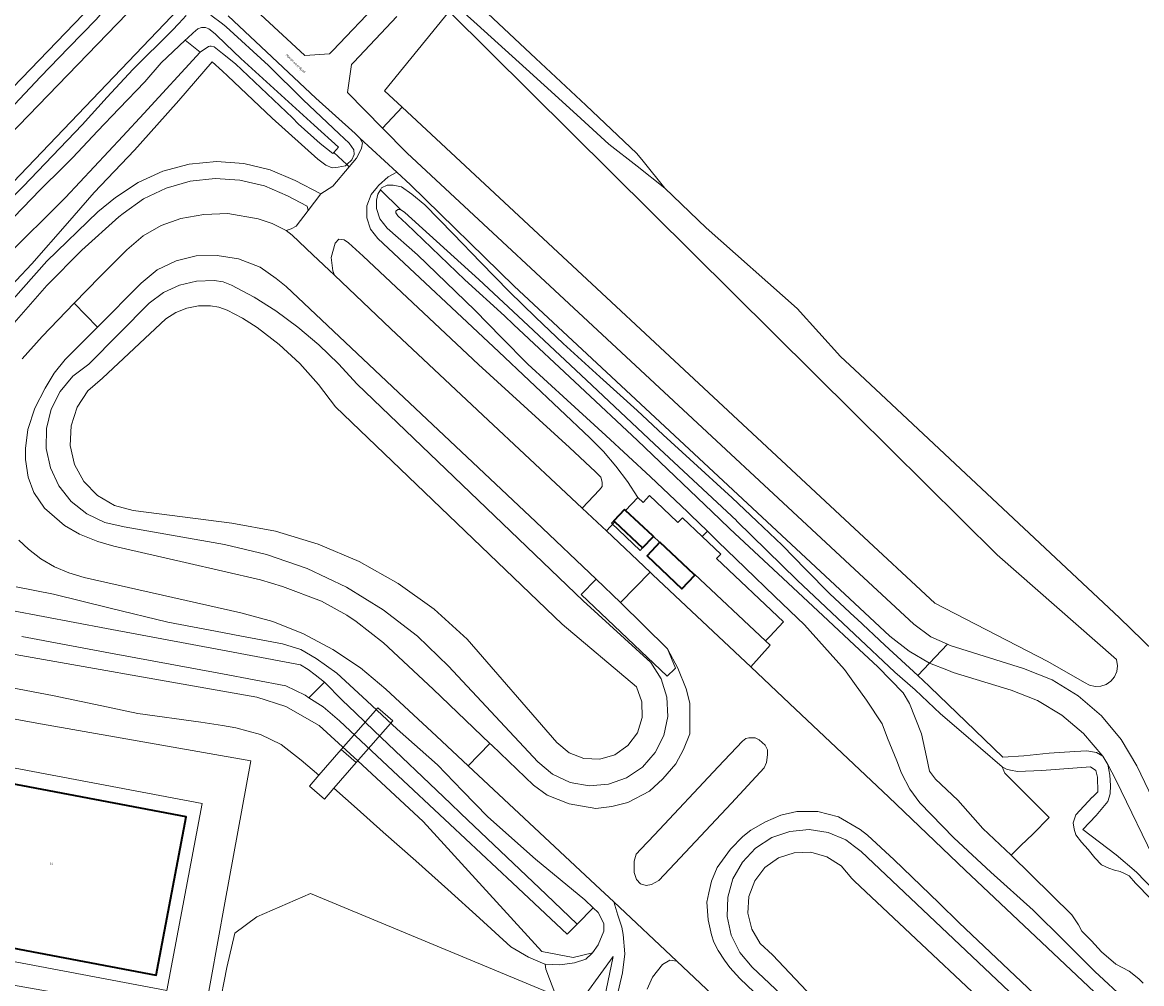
# Model space of a CAD drawing. Header units: metres. Extents: x 73718 to 76933, y 443658 to 446696.
# Tile 148 of 153: x 76317 to 76487, y 445687 to 445833. Entities that reach past the tile are written whole.
import ezdxf
from ezdxf.enums import TextEntityAlignment as Align

# ---------------------------------------------------------------- set-up
doc = ezdxf.new("R2010")
doc.units = ezdxf.units.M
for name, color, linetype, lineweight in [('B-WE-GR-BEPLANTING_CULTUUR_BOSPLANTSOEN-GV', 90, 'Continuous', 18), ('B-WE-KW-KUNSTWERK_DEK-GV', 170, 'Continuous', 18), ('B-WE-OG-BEBOUWING-GV', 7, 'Continuous', 35), ('B-WE-OG-BEBOUWING-T18', 10, 'Continuous', 18), ('B-WE-OG-BEBOUWING_LUIFEL-GV', 7, 'Continuous', 18), ('B-WE-OG-TERREIN_ERF-GV', 7, 'Continuous', 18), ('B-WE-OG-TERREIN_OEVER-GV', 7, 'Continuous', 18), ('B-WE-OG-TOPOGRAFIE-T18', 10, 'Continuous', 18), ('B-WE-OG-WATER_SLOOT-GV', 120, 'Continuous', 18), ('B-WE-OG-WEG-GV', 7, 'Continuous', 18), ('B-WE-VH-GESLOTENVERHARDING_ASFALT-GV', 10, 'Continuous', 18), ('B-WE-VH-GESLOTENVERHARDING_BETON-GV', 10, 'Continuous', 18), ('B-WE-VH-OPENVERHARDING-GV', 30, 'Continuous', 18), ('B-WE-VH-OPENVERHARDING_BETONELEMENT-GV', 30, 'Continuous', 18), ('B-WE-VH-OPENVERHARDING_TEGEL-GV', 30, 'Continuous', 18)]:
    doc.layers.add(name, color=color, linetype=linetype, lineweight=lineweight)
doc.styles.add('NLCS-ISO-M200-T18', font='NLCS-ISO.ttf', dxfattribs={"height": 0.36})

msp = doc.modelspace()

# ---------------------------------------------------------------- linework, layer by layer
at = {"layer": 'B-WE-GR-BEPLANTING_CULTUUR_BOSPLANTSOEN-GV', "flags": 128}
msp.add_lwpolyline([(76472.577, 445736.19), (76478.156, 445732.978), (76478.905, 445732.572), (76479.768, 445732.377), (76480.651, 445732.429), (76481.456, 445732.708), (76482.157, 445733.192), (76482.722, 445733.874), (76483.075, 445734.685), (76483.19, 445735.529), (76483.04, 445736.491), (76464.876, 445752.376), (76443.224, 445773.851), (76381.636, 445834.932), (76380.921, 445834.053), (76371.832, 445822.886), (76374.491, 445820.41), (76443.224, 445756.397), (76455.413, 445745.045)], close=True, dxfattribs=at)
msp.add_lwpolyline([(76397.854, 445685.418), (76360.584, 445700.937), (76352.447, 445697.39), (76349.108, 445694.886), (76347.857, 445689.67), (76346.605, 445683.201)], dxfattribs=at)
at = {"layer": 'B-WE-KW-KUNSTWERK_DEK-GV', "flags": 128}
msp.add_lwpolyline([(76370.827, 445729.164), (76365.267, 445722.834), (76367.542, 445720.836), (76373.101, 445727.166)], close=True, dxfattribs=at)
at = {"layer": 'B-WE-OG-BEBOUWING-GV', "flags": 128}
for points in [[(76408.3, 445759.293), (76406.662, 445757.563), (76406.824, 445757.41), (76411.028, 445753.431), (76412.695, 445755.192), (76412.584, 445755.295), (76408.461, 445759.14)], [(76413.647, 445754.296), (76411.71, 445752.25), (76416.996, 445747.246), (76418.95, 445749.31), (76418.867, 445749.388)], [(76301.348, 445695.304), (76337.141, 445688.546), (76341.683, 445712.602), (76305.89, 445719.36)]]:
    msp.add_lwpolyline(points, close=True, dxfattribs=at)
at = {"layer": 'B-WE-OG-BEBOUWING_LUIFEL-GV', "flags": 128}
for points in [[(76406.3, 445757.18), (76410.665, 445753.048), (76411.028, 445753.431), (76406.662, 445757.563)], [(76344.131, 445714.625), (76300.94, 445722.78), (76295.569, 445694.335), (76338.76, 445686.18)], [(76337.141, 445688.546), (76301.348, 445695.304), (76305.89, 445719.36), (76341.683, 445712.602)]]:
    msp.add_lwpolyline(points, close=True, dxfattribs=at)
at = {"layer": 'B-WE-OG-TERREIN_ERF-GV', "flags": 128}
for points in [[(76293.837, 445715.894), (76293.51, 445713.59), (76292.013, 445705.937), (76289.886, 445695.065), (76290.027, 445694.675), (76290.935, 445694.491), (76293.782, 445693.913), (76293.178, 445690.936), (76294.346, 445690.741), (76316.347, 445686.862), (76344.41, 445681.882), (76347.573, 445699.527), (76351.504, 445721.08), (76318.997, 445726.83), (76297.461, 445730.782), (76295.985, 445730.888), (76295.777, 445730.441), (76294.002, 445723.988), (76294.203, 445723.95), (76294.765, 445723.843), (76293.569, 445715.933)], [(76305.89, 445719.36), (76341.683, 445712.602), (76337.141, 445688.546), (76301.348, 445695.304)]]:
    msp.add_lwpolyline(points, close=True, dxfattribs=at)
at = {"layer": 'B-WE-OG-TERREIN_OEVER-GV', "flags": 128}
for points in [[(76378.517, 445839.647), (76385.929, 445832.934), (76393.341, 445826.221), (76396.086, 445823.735), (76401.028, 445819.238), (76405.921, 445814.785), (76410.196, 445811.434), (76414.428, 445808.116), (76411.13, 445812.19), (76410.178, 445813.367), (76402.39, 445820.686), (76394.823, 445827.798), (76387.537, 445834.645)], [(76314.192, 445802.306), (76319.531, 445807.857), (76323.051, 445811.348), (76324.488, 445812.773), (76328.217, 445816.756), (76331.506, 445820.18), (76335.42, 445824.256), (76337.921, 445827.137), (76341.53, 445830.558), (76341.924, 445830.885), (76342.77, 445831.708), (76343.471, 445832.307), (76344.04, 445832.507), (76344.629, 445832.49), (76345.166, 445832.307), (76346.099, 445831.544), (76346.734, 445830.951), (76347.227, 445830.458), (76347.709, 445829.976), (76349.997, 445827.815), (76361.141, 445817.645), (76364.832, 445814.314), (76364.139, 445813.528), (76366.114, 445811.682), (76366.865, 445812.396), (76367.238, 445813.189), (76367.191, 445813.934), (76366.446, 445814.913), (76364.954, 445816.359), (76359.5, 445821.533), (76354.232, 445826.754), (76347.799, 445832.628), (76347.227, 445833.063), (76345.468, 445834.399)], [(76341.692, 445834.306), (76340.573, 445833.094), (76339.594, 445832.022), (76333.59, 445826.104), (76329.717, 445821.898), (76325.883, 445817.734), (76321.385, 445813.028), (76316.932, 445808.369), (76310.219, 445801.656)], [(76313.482, 445791.55), (76318.269, 445796.585), (76323.669, 445802.767), (76327.725, 445807.417), (76333.87, 445813.865), (76337.247, 445817.652), (76340.591, 445821.402), (76345.654, 445827.267), (76347.227, 445825.852), (76347.985, 445825.169), (76354.791, 445818.736), (76361.691, 445812.489), (76362.903, 445811.604), (76363.882, 445811.184), (76364.814, 445811.277), (76365.886, 445811.464), (76366.114, 445811.682), (76364.139, 445813.528), (76363.972, 445813.339), (76362.047, 445814.858), (76358.727, 445817.868), (76357.862, 445818.799), (76349.192, 445826.968), (76347.227, 445828.535), (76345.952, 445829.551), (76345.508, 445829.683), (76345.289, 445829.678), (76345.102, 445829.594), (76343.856, 445828.759), (76335.29, 445819.454), (76332.106, 445815.995), (76323.377, 445806.672), (76314.097, 445797.477)], [(76487.088, 445687.334), (76486.413, 445687.97), (76484.96, 445689.132), (76482.929, 445690.191), (76480.726, 445692.055), (76479.2, 445693.75), (76477.731, 445695.219), (76477.229, 445696.165), (76476.212, 445697.676), (76467.032, 445706.782), (76462.738, 445710.821), (76458.914, 445715.105), (76455.535, 445718.283), (76454.639, 445719.498), (76454.139, 445721.716), (76453.389, 445725.185), (76451.581, 445729.817), (76450.621, 445731.399), (76446.779, 445735.354), (76443.224, 445738.67), (76439.208, 445742.416), (76433.079, 445748.146), (76424.295, 445756.356), (76422.768, 445757.784), (76410.282, 445769.761), (76401.503, 445777.976), (76391.448, 445787.385), (76390.055, 445788.688), (76384.01, 445794.168), (76382.78, 445795.359), (76375.197, 445802.699), (76373.87, 445803.883), (76373.563, 445804.359), (76373.572, 445804.597), (76373.869, 445804.869), (76374.262, 445804.869), (76371.213, 445807.859), (76370.81, 445807.187), (76370.623, 445806.254), (76370.623, 445805.011), (76371.12, 445803.457), (76372.239, 445802.028), (76376.839, 445797.987), (76381.212, 445793.739), (76385.541, 445789.534), (76389.601, 445785.411), (76393.621, 445781.33), (76399.556, 445775.895), (76405.431, 445770.514), (76412.242, 445764.231), (76417.864, 445758.896), (76418.333, 445758.451), (76420.884, 445755.977), (76422.487, 445754.422), (76426.6, 445750.433), (76431.129, 445746.06), (76435.613, 445741.731), (76441.704, 445734.956), (76443.224, 445732.845), (76445.06, 445730.294), (76447.422, 445726.689), (76448.23, 445724.514), (76449.66, 445721.095), (76450.344, 445719.23), (76451.649, 445716.806), (76453.141, 445714.693), (76458.3, 445709.41), (76463.956, 445704.189), (76470.368, 445698.39), (76475.074, 445693.726), (76479.733, 445689.108), (76484.522, 445684.61)], [(76491.493, 445698.559), (76486.051, 445704.166), (76482.984, 445706.818), (76477.927, 445710.669), (76479.945, 445712.793), (76481.728, 445714.89), (76482.077, 445716.079), (76482.128, 445717.335), (76482.004, 445718.889), (76481.693, 445720.554), (76480.958, 445721.813), (76479.98, 445722.372), (76478.523, 445722.618), (76476.671, 445722.517), (76472.79, 445722.254), (76468.962, 445721.861), (76465.737, 445721.625), (76460.118, 445727.067), (76454.722, 445732.292), (76454.555, 445732.454), (76452.823, 445734.058), (76447.832, 445738.68), (76443.641, 445742.59), (76443.224, 445742.979), (76439.492, 445746.46), (76435.838, 445750.177), (76432.22, 445753.857), (76428.409, 445757.48), (76424.637, 445761.067), (76418.209, 445766.904), (76414.18, 445770.621), (76410.191, 445774.301), (76404.55, 445779.426), (76398.966, 445784.5), (76394.843, 445788.466), (76390.762, 445792.393), (76386.483, 445796.797), (76382.246, 445801.157), (76377.958, 445805.571), (76375.969, 445807.187), (76374.415, 445808.305), (76373.172, 445808.554), (76372.239, 445808.554), (76371.369, 445808.119), (76371.213, 445807.859), (76374.262, 445804.869), (76374.904, 445804.403), (76386.167, 445794.235), (76393.666, 445787.209), (76403.345, 445778.14), (76412.867, 445769.22), (76425.279, 445757.59), (76425.298, 445757.571), (76434.537, 445748.558), (76443.224, 445740.349), (76449.367, 445734.544), (76452.438, 445731.884), (76456.262, 445728.221), (76459.052, 445725.825), (76465.647, 445720.162), (76466.308, 445719.826), (76466.911, 445719.66), (76467.969, 445719.464), (76471.695, 445719.632), (76479.095, 445720.199), (76479.864, 445719.634), (76480.112, 445718.609), (76480.193, 445716.371), (76479.366, 445715.593), (76479.321, 445715.55), (76476.847, 445712.871), (76476.44, 445711.679), (76476.585, 445710.72), (76476.853, 445709.843), (76477.704, 445708.715), (76478.715, 445707.627), (76479.751, 445706.357), (76480.762, 445705.295), (76481.876, 445704.776), (76482.732, 445704.491), (76483.587, 445704.258), (76484.338, 445703.947), (76484.961, 445703.611), (76485.892, 445702.503), (76490.606, 445697.69)], [(76315.197, 445743.931), (76329.6, 445741.212), (76347.227, 445737.885), (76357.449, 445735.955), (76359.065, 445735.65), (76360.224, 445734.973), (76361.288, 445734.134), (76362.709, 445733.054), (76365.394, 445730.304), (76367.424, 445728.367), (76370.256, 445725.664), (76381.835, 445714.616), (76383.413, 445713.111), (76396.379, 445700.781), (76401.106, 445696.259), (76403.529, 445698.772), (76402.279, 445699.978), (76394.792, 445706.169), (76387.521, 445712.577), (76383.686, 445716.556), (76379.89, 445720.496), (76373.77, 445725.895), (76369.156, 445730.183), (76364.589, 445734.428), (76361.433, 445736.617), (76359.129, 445737.985), (76356.322, 445738.849), (76349.05, 445740.217), (76347.227, 445740.566), (76338.9, 445742.161), (76330.181, 445744.295), (76321.55, 445746.408), (76315.878, 445747.54)], [(76310.531, 445738.17), (76352.43, 445730.762), (76356.84, 445729.351), (76361.932, 445726.477), (76367.761, 445721.085), (76377.695, 445711.894), (76395.733, 445692.134), (76400.488, 445691.199), (76403.431, 445691.915), (76404.295, 445693.139), (76405.159, 445695.227), (76405.159, 445696.379), (76404.295, 445698.034), (76403.529, 445698.772), (76401.106, 445696.259), (76399.601, 445694.742), (76391.291, 445702.535), (76381.78, 445711.454), (76373.111, 445719.583), (76365.013, 445727.177), (76362.5, 445729.27), (76360.357, 445730.667), (76359.76, 445731.056), (76356.83, 445732.508), (76347.227, 445734.292), (76329.4, 445737.604), (76316.726, 445739.959)]]:
    msp.add_lwpolyline(points, dxfattribs=at)
at = {"layer": 'B-WE-OG-WATER_SLOOT-GV', "flags": 128}
for points in [[(76291.325, 445798.487), (76330.082, 445838.664), (76331.074, 445841.09), (76329.755, 445843.808), (76327.794, 445850.278), (76308.613, 445868.211)], [(76387.537, 445834.645), (76394.823, 445827.798), (76402.39, 445820.686), (76410.178, 445813.367), (76411.13, 445812.19), (76414.428, 445808.116), (76420.699, 445802.071), (76434.494, 445789.828), (76441.113, 445782.515), (76443.224, 445780.538), (76464.146, 445760.94), (76483.468, 445742.805), (76488.722, 445737.72)], [(76316.726, 445739.959), (76329.4, 445737.604), (76347.227, 445734.292), (76356.83, 445732.508), (76359.76, 445731.056), (76360.357, 445730.667), (76361.484, 445731.813), (76362.709, 445733.054), (76361.288, 445734.134), (76360.224, 445734.973), (76359.065, 445735.65), (76357.449, 445735.955), (76347.227, 445737.885), (76329.6, 445741.212), (76315.197, 445743.931)]]:
    msp.add_lwpolyline(points, dxfattribs=at)
for points in [[(76341.53, 445830.558), (76343.856, 445828.759), (76345.102, 445829.594), (76345.289, 445829.678), (76345.508, 445829.683), (76345.952, 445829.551), (76347.227, 445828.535), (76349.192, 445826.968), (76357.862, 445818.799), (76358.727, 445817.868), (76362.047, 445814.858), (76363.972, 445813.339), (76364.139, 445813.528), (76364.832, 445814.314), (76361.141, 445817.645), (76349.997, 445827.815), (76347.709, 445829.976), (76347.227, 445830.458), (76346.734, 445830.951), (76346.099, 445831.544), (76345.166, 445832.307), (76344.629, 445832.49), (76344.04, 445832.507), (76343.471, 445832.307), (76342.77, 445831.708), (76341.924, 445830.885)], [(76343.856, 445828.759), (76341.53, 445830.558), (76337.921, 445827.137), (76335.42, 445824.256), (76331.506, 445820.18), (76328.217, 445816.756), (76324.488, 445812.773), (76323.051, 445811.348), (76319.531, 445807.857), (76314.192, 445802.306), (76310.208, 445798.111), (76308.386, 445795.908), (76305.971, 445793.493), (76301.504, 445788.94), (76299.319, 445786.713), (76297.215, 445784.342), (76299.55, 445782.27), (76301.392, 445784.205), (76305.919, 445788.96), (76314.097, 445797.477), (76323.377, 445806.672), (76332.106, 445815.995), (76335.29, 445819.454)], [(76472.799, 445712.474), (76466.056, 445719.207), (76465.647, 445720.162), (76459.052, 445725.825), (76456.262, 445728.221), (76452.438, 445731.884), (76449.367, 445734.544), (76443.224, 445740.349), (76434.537, 445748.558), (76425.298, 445757.571), (76425.279, 445757.59), (76412.867, 445769.22), (76403.345, 445778.14), (76393.666, 445787.209), (76386.167, 445794.235), (76374.904, 445804.403), (76374.262, 445804.869), (76373.869, 445804.869), (76373.572, 445804.597), (76373.563, 445804.359), (76373.87, 445803.883), (76375.197, 445802.699), (76382.78, 445795.359), (76384.01, 445794.168), (76390.055, 445788.688), (76391.448, 445787.385), (76401.503, 445777.976), (76410.282, 445769.761), (76422.768, 445757.784), (76424.295, 445756.356), (76433.079, 445748.146), (76439.208, 445742.416), (76443.224, 445738.67), (76446.779, 445735.354), (76450.621, 445731.399), (76451.581, 445729.817), (76453.389, 445725.185), (76454.139, 445721.716), (76454.639, 445719.498), (76455.535, 445718.283), (76458.914, 445715.105), (76462.738, 445710.821), (76467.032, 445706.782), (76468.513, 445708.223), (76470.287, 445709.949)], [(76362.709, 445733.054), (76361.484, 445731.813), (76360.357, 445730.667), (76362.5, 445729.27), (76365.013, 445727.177), (76373.111, 445719.583), (76381.78, 445711.454), (76391.291, 445702.535), (76399.601, 445694.742), (76401.106, 445696.259), (76396.379, 445700.781), (76383.413, 445713.111), (76381.835, 445714.616), (76370.256, 445725.664), (76367.424, 445728.367), (76365.394, 445730.304)]]:
    msp.add_lwpolyline(points, close=True, dxfattribs=at)
at = {"layer": 'B-WE-OG-WEG-GV', "flags": 128}
for points in [[(76315.635, 445820.796), (76319.588, 445824.996), (76323.82, 445829.391), (76328.01, 445833.742), (76331.273, 445837.552), (76332.205, 445839.292), (76332.392, 445841.157), (76332.356, 445841.465), (76332.143, 445843.27), (76330.962, 445847.497), (76330.156, 445848.87), (76329.284, 445850.356), (76329.065, 445850.611), (76327.794, 445850.278), (76329.755, 445843.808), (76331.074, 445841.09), (76330.082, 445838.664), (76291.325, 445798.487)], [(76302.72, 445803.649), (76335.726, 445837.789), (76335.852, 445843.192), (76334.793, 445846.528), (76334.113, 445847.904), (76333.198, 445849.136), (76329.065, 445850.611), (76329.284, 445850.356), (76330.156, 445848.87), (76330.962, 445847.497), (76332.143, 445843.27), (76332.356, 445841.465), (76332.392, 445841.157), (76332.205, 445839.292), (76331.273, 445837.552), (76328.01, 445833.742), (76323.82, 445829.391), (76319.588, 445824.996), (76315.635, 445820.796)], [(76488.722, 445737.72), (76483.468, 445742.805), (76464.146, 445760.94), (76443.224, 445780.538), (76441.113, 445782.515), (76434.494, 445789.828), (76420.699, 445802.071), (76414.428, 445808.116), (76410.196, 445811.434), (76405.921, 445814.785), (76401.028, 445819.238), (76396.086, 445823.735), (76393.341, 445826.221), (76385.929, 445832.934), (76378.517, 445839.647)], [(76352.993, 445834.49), (76359.751, 445828.232), (76363.479, 445828.505), (76363.987, 445829.015), (76371.13, 445836.478)], [(76345.468, 445834.399), (76347.227, 445833.063), (76347.799, 445832.628), (76354.232, 445826.754), (76359.5, 445821.533), (76364.954, 445816.359), (76366.446, 445814.913), (76367.191, 445813.934), (76367.238, 445813.189), (76366.865, 445812.396), (76366.114, 445811.682), (76366.465, 445811.354), (76367.554, 445812.663), (76368.226, 445813.925), (76368.357, 445814.172), (76368.489, 445814.977), (76368.104, 445815.696), (76367.375, 445816.393), (76361.414, 445821.784), (76348.085, 445834.25)], [(76381.636, 445834.932), (76443.224, 445773.851), (76464.876, 445752.376), (76483.04, 445736.491), (76483.19, 445735.529), (76483.075, 445734.685), (76482.722, 445733.874), (76482.157, 445733.192), (76481.456, 445732.708), (76480.651, 445732.429), (76479.768, 445732.377), (76478.905, 445732.572), (76478.156, 445732.978), (76472.577, 445736.19), (76455.413, 445745.045), (76443.224, 445756.397), (76374.491, 445820.41), (76371.525, 445817.225), (76375.267, 445813.416), (76443.224, 445750.216), (76452.24, 445741.831), (76454.811, 445739.925), (76457.33, 445738.816), (76457.74, 445738.636), (76468.912, 445735.143), (76473.239, 445733.39), (76477.216, 445730.96), (76480.744, 445727.915), (76483.73, 445724.336), (76486.092, 445720.32), (76489.746, 445712.757)], [(76339.487, 445834.191), (76243.224, 445733.472)], [(76310.219, 445801.656), (76316.932, 445808.369), (76321.385, 445813.028), (76325.883, 445817.734), (76329.717, 445821.898), (76333.59, 445826.104), (76339.594, 445832.022), (76340.573, 445833.094), (76341.692, 445834.306)], [(76373.694, 445834.169), (76367.15, 445827.247), (76366.82, 445826.898), (76366.221, 445822.624), (76371.525, 445817.225), (76374.491, 445820.41), (76371.832, 445822.886), (76380.921, 445834.053)], [(76313.384, 445789.012), (76320.557, 445797.023), (76328.285, 445804.498), (76330.964, 445806.651), (76334.401, 445808.97), (76338.173, 445810.69), (76342.178, 445811.761), (76346.305, 445812.156), (76350.441, 445811.863), (76354.471, 445810.89), (76358.285, 445809.264), (76362.142, 445807.226), (76364.005, 445808.397), (76366.465, 445811.354), (76366.114, 445811.682), (76365.886, 445811.464), (76364.814, 445811.277), (76363.882, 445811.184), (76362.903, 445811.604), (76361.691, 445812.489), (76354.791, 445818.736), (76347.985, 445825.169), (76347.227, 445825.852), (76345.654, 445827.267), (76340.591, 445821.402), (76337.247, 445817.652), (76333.87, 445813.865), (76327.725, 445807.417), (76323.669, 445802.767), (76318.269, 445796.585), (76313.482, 445791.55)], [(76316.796, 445782.188), (76319.81, 445785.568), (76324.681, 445790.606), (76328.58, 445794.599), (76332.684, 445798.725), (76335.179, 445800.876), (76337.898, 445802.414), (76340.916, 445803.504), (76344.367, 445804.071), (76348.053, 445804.239), (76352.625, 445803.433), (76354.791, 445802.701), (76356.898, 445801.641), (76357.673, 445801.921), (76358.415, 445802.325), (76360.251, 445804.679), (76360.07, 445805.357), (76357.077, 445806.949), (76353.58, 445808.442), (76349.881, 445809.322), (76346.086, 445809.562), (76342.305, 445809.156), (76338.648, 445808.115), (76335.22, 445806.47), (76332.12, 445804.267), (76331.482, 445803.727), (76325.866, 445798.674), (76320.56, 445793.298), (76315.582, 445787.615)], [(76404.959, 445675.822), (76407.975, 445688.873), (76408.332, 445691.775), (76408.078, 445694.689), (76407.877, 445695.838), (76407.296, 445697.643), (76406.645, 445699.665), (76403.891, 445702.254), (76384.54, 445720.329), (76379.725, 445724.826), (76372.027, 445731.99), (76368.167, 445735.22), (76363.987, 445738.024), (76359.536, 445740.371), (76354.862, 445742.236), (76350.017, 445743.597), (76326.195, 445748.951), (76323.903, 445749.634), (76321.707, 445750.586), (76319.64, 445751.793), (76317.732, 445753.238), (76316.285, 445754.634)], [(76484.522, 445684.61), (76479.733, 445689.108), (76475.074, 445693.726), (76470.368, 445698.39), (76463.956, 445704.189), (76458.3, 445709.41), (76453.141, 445714.693), (76451.649, 445716.806), (76450.344, 445719.23), (76449.66, 445721.095), (76448.23, 445724.514), (76447.422, 445726.689), (76445.06, 445730.294), (76443.224, 445732.845), (76441.704, 445734.956), (76435.613, 445741.731), (76431.129, 445746.06), (76426.6, 445750.433), (76422.487, 445754.422), (76420.884, 445755.977), (76420.108, 445755.158), (76422.93, 445752.487), (76422.285, 445751.806), (76432.441, 445742.193), (76430.339, 445739.973), (76429.72, 445739.319), (76430.398, 445738.682), (76427.452, 445735.372), (76433.357, 445729.805), (76448.458, 445715.579), (76460.031, 445704.47), (76486.821, 445679.233)], [(76315.878, 445747.54), (76321.55, 445746.408), (76330.181, 445744.295), (76338.9, 445742.161), (76347.227, 445740.566), (76349.05, 445740.217), (76356.322, 445738.849), (76359.129, 445737.985), (76361.433, 445736.617), (76364.589, 445734.428), (76369.156, 445730.183), (76373.77, 445725.895), (76379.89, 445720.496), (76383.686, 445716.556), (76387.521, 445712.577), (76394.792, 445706.169), (76402.279, 445699.978), (76403.529, 445698.772), (76404.295, 445698.034), (76405.159, 445696.379), (76405.159, 445695.227), (76404.295, 445693.139), (76403.431, 445691.915), (76403.319, 445691.811), (76402.423, 445690.979), (76400.695, 445690.403), (76398.463, 445690.115), (76396.232, 445690.187), (76396.36, 445689.461), (76397.854, 445685.418)], [(76315.281, 445732.184), (76321.406, 445731.002), (76327.918, 445729.627), (76334.364, 445728.266), (76343.939, 445726.97), (76347.227, 445726.437), (76349.266, 445726.106), (76353.01, 445725.099), (76356.133, 445723.596), (76359.156, 445721.216), (76361.863, 445718.896), (76365.267, 445722.834), (76367.542, 445720.836), (76367.761, 445721.085), (76361.932, 445726.477), (76356.84, 445729.351), (76352.43, 445730.762), (76310.531, 445738.17)], [(76297.461, 445730.782), (76318.997, 445726.83), (76351.504, 445721.08), (76347.573, 445699.527), (76344.41, 445681.882)], [(76346.605, 445683.201), (76347.857, 445689.67), (76349.108, 445694.886), (76352.447, 445697.39), (76360.584, 445700.937), (76397.854, 445685.418), (76396.36, 445689.461), (76396.232, 445690.187), (76396.185, 445690.207), (76393.685, 445691.263), (76391.021, 445692.847), (76386.272, 445697.183), (76381.474, 445701.562), (76376.567, 445705.896), (76374.108, 445708.068), (76371.611, 445710.273), (76367.671, 445713.783), (76364.154, 445716.916), (76362.73, 445715.268), (76360.439, 445717.248), (76361.863, 445718.896), (76359.156, 445721.216), (76356.133, 445723.596), (76353.01, 445725.099), (76349.266, 445726.106), (76347.227, 445726.437), (76343.939, 445726.97), (76334.364, 445728.266), (76327.918, 445729.627), (76321.406, 445731.002), (76315.281, 445732.184)], [(76476.16, 445680.362), (76459.147, 445696.484), (76456.045, 445699.528), (76449.249, 445706.033), (76445.191, 445709.795), (76444.061, 445710.674), (76440.785, 445712.593), (76437.66, 445713.388), (76434.46, 445713.388), (76432.022, 445712.85), (76429.68, 445711.808), (76427.481, 445710.563), (76426.258, 445709.58), (76424.367, 445707.662), (76422.366, 445704.873), (76421.485, 445702.802), (76421.086, 445701.013), (76420.775, 445699.614), (76420.986, 445696.913), (76421.504, 445694.639), (76421.857, 445693.553), (76422.53, 445692.273), (76423.461, 445690.813), (76424.277, 445689.691), (76425.785, 445687.996), (76427.983, 445685.949)], [(76624.038, 445537.185), (76444.248, 445707.331), (76443.224, 445708.089), (76441.9, 445709.068), (76439.204, 445710.191), (76436.318, 445710.636), (76433.409, 445710.375), (76430.647, 445709.426), (76428.194, 445707.842), (76426.192, 445705.716), (76424.757, 445703.172), (76423.974, 445700.359), (76423.888, 445697.44), (76424.504, 445694.585), (76425.786, 445691.962), (76427.66, 445689.722), (76436.445, 445681.485)], [(76436.445, 445681.485), (76427.66, 445689.722), (76425.786, 445691.962), (76424.504, 445694.585), (76423.888, 445697.44), (76423.974, 445700.359), (76424.757, 445703.172), (76426.192, 445705.716), (76428.194, 445707.842), (76430.647, 445709.426), (76433.409, 445710.375), (76436.318, 445710.636), (76439.204, 445710.191), (76441.9, 445709.068), (76443.224, 445708.089), (76444.248, 445707.331), (76624.038, 445537.185)], [(76527.244, 445623.815), (76443.224, 445702.83), (76442.812, 445703.217), (76441.173, 445705.147), (76439.042, 445706.514), (76436.603, 445707.197), (76434.072, 445707.137), (76431.669, 445706.338), (76429.605, 445704.871), (76428.061, 445702.864), (76427.172, 445700.493), (76427.015, 445697.966), (76427.605, 445695.504), (76428.89, 445693.322), (76430.758, 445691.612), (76438.589, 445683.375)], [(76438.589, 445683.375), (76430.758, 445691.612), (76428.89, 445693.322), (76427.605, 445695.504), (76427.015, 445697.966), (76427.172, 445700.493), (76428.061, 445702.864), (76429.605, 445704.871), (76431.669, 445706.338), (76434.072, 445707.137), (76436.603, 445707.197), (76439.042, 445706.514), (76441.173, 445705.147), (76442.812, 445703.217), (76443.224, 445702.83), (76527.244, 445623.815)], [(76400.546, 445683.054), (76406.566, 445691.341), (76403.643, 445677.227)], [(76443.224, 445665.175), (76416.216, 445690.668), (76415.173, 445690.785), (76414.035, 445690.141), (76412.554, 445688.21), (76411.717, 445686.386)]]:
    msp.add_lwpolyline(points, dxfattribs=at)
for points in [[(76389.193, 445783.236), (76403.043, 445770.144), (76405.084, 445768.076), (76406.988, 445765.873), (76408.742, 445763.549), (76410.335, 445761.119), (76411.115, 445760.323), (76412.1, 445761.377), (76416.312, 445757.391), (76416.405, 445757.303), (76417.084, 445758.02), (76420.108, 445755.158), (76420.884, 445755.977), (76418.333, 445758.451), (76417.864, 445758.896), (76412.242, 445764.231), (76405.431, 445770.514), (76399.556, 445775.895), (76393.621, 445781.33), (76389.601, 445785.411), (76385.541, 445789.534), (76381.212, 445793.739), (76376.839, 445797.987), (76372.239, 445802.028), (76371.12, 445803.457), (76370.623, 445805.011), (76370.623, 445806.254), (76370.81, 445807.187), (76371.213, 445807.859), (76371.369, 445808.119), (76372.239, 445808.554), (76373.172, 445808.554), (76374.415, 445808.305), (76375.969, 445807.187), (76377.958, 445805.571), (76382.246, 445801.157), (76386.483, 445796.797), (76390.762, 445792.393), (76394.843, 445788.466), (76398.966, 445784.5), (76404.55, 445779.426), (76410.191, 445774.301), (76414.18, 445770.621), (76418.209, 445766.904), (76424.637, 445761.067), (76428.409, 445757.48), (76432.22, 445753.857), (76435.838, 445750.177), (76439.492, 445746.46), (76443.224, 445742.979), (76443.641, 445742.59), (76447.832, 445738.68), (76452.823, 445734.058), (76454.611, 445735.946), (76451.51, 445737.731), (76448.6, 445740.054), (76443.224, 445745.06), (76391.535, 445793.185), (76375.798, 445808.593), (76373.701, 445810.5), (76372.404, 445809.793), (76370.933, 445808.507), (76370.751, 445808.284), (76369.786, 445807.106), (76369.163, 445805.405), (76369.132, 445803.594), (76369.698, 445801.873), (76370.797, 445800.434)], [(76363.998, 445795.548), (76364.231, 445794.896), (76372.811, 445786.722), (76380.181, 445779.786), (76387.568, 445772.845), (76398.601, 445762.515), (76401.847, 445759.485), (76404.481, 445762.283), (76404.906, 445762.778), (76404.906, 445763.411), (76404.699, 445764.175), (76403.869, 445765.004), (76399.918, 445768.681), (76386.129, 445781.327), (76368.591, 445797.744), (76366.383, 445799.811), (76365.695, 445800.255), (76364.901, 445800.341), (76364.357, 445799.755), (76363.726, 445797.564)], [(76328.283, 445754.418), (76330.694, 445753.685), (76341.552, 445751.213), (76352.985, 445748.585), (76356.321, 445747.585), (76362.249, 445745.335), (76366.122, 445743.211), (76367.511, 445742.28), (76371.668, 445739.008), (76379.223, 445731.994), (76387.854, 445723.716), (76388.134, 445723.449), (76394.451, 445717.409), (76396.527, 445715.882), (76399.875, 445714.553), (76403.914, 445713.86), (76406.356, 445714.172), (76408.784, 445714.739), (76412.064, 445716.497), (76414.13, 445718.331), (76416.094, 445720.659), (76417.247, 445722.791), (76418.235, 445725.186), (76418.235, 445727.69), (76418.235, 445729.865), (76417.678, 445732.046), (76416.402, 445735.178), (76414.833, 445738.13), (76416.056, 445735.177), (76415.944, 445735.07), (76414.789, 445733.971), (76401.691, 445746.379), (76403.958, 445748.689), (76394.795, 445757.408), (76373.064, 445777.902), (76356.903, 445793.153), (76355.357, 445794.388), (76352.92, 445796.066), (76349.654, 445797.374), (76346.408, 445797.854), (76343.242, 445797.804), (76340.164, 445797.061), (76337.323, 445795.662), (76334.857, 445793.674), (76328.226, 445786.995), (76325.21, 445783.956), (76323.319, 445782.073), (76321.667, 445779.978), (76320.276, 445777.702), (76318.728, 445774.659), (76317.641, 445771.433), (76317.305, 445768.566), (76317.305, 445766.865), (76317.726, 445764.204), (76318.552, 445761.862), (76320.185, 445759.501), (76323.219, 445756.843), (76325.496, 445755.513)], [(76320.434, 445768.543), (76321.078, 445765.588), (76322.372, 445762.854), (76324.25, 445760.484), (76326.615, 445758.599), (76329.345, 445757.297), (76332.298, 445756.645), (76347.504, 445753.951), (76353.901, 445752.461), (76360.102, 445750.292), (76366.034, 445747.471), (76371.629, 445744.029), (76376.823, 445740.007), (76381.555, 445735.451), (76395.112, 445720.92), (76397.369, 445719.051), (76400.027, 445717.817), (76402.911, 445717.298), (76405.832, 445717.529), (76408.599, 445718.495), (76411.029, 445720.131), (76412.964, 445722.332), (76414.277, 445724.951), (76414.881, 445727.819), (76414.736, 445730.745), (76413.853, 445733.539), (76412.289, 445736.017), (76402.024, 445745.391), (76367.656, 445778.294), (76364.868, 445781.401), (76361.873, 445784.306), (76358.682, 445786.998), (76355.313, 445789.462), (76352.018, 445791.539), (76348.588, 445793.381), (76347.301, 445793.864), (76345.945, 445794.083), (76343.272, 445793.981), (76340.672, 445793.354), (76338.246, 445792.228), (76336.089, 445790.645), (76326.921, 445781.342), (76324.506, 445779.522), (76322.564, 445777.202), (76321.197, 445774.504), (76320.475, 445771.567)], [(76320.434, 445768.543), (76320.475, 445771.567), (76321.197, 445774.504), (76322.564, 445777.202), (76324.506, 445779.522), (76326.921, 445781.342), (76336.089, 445790.645), (76338.246, 445792.228), (76340.672, 445793.354), (76343.272, 445793.981), (76345.945, 445794.083), (76347.301, 445793.864), (76348.588, 445793.381), (76352.018, 445791.539), (76355.313, 445789.462), (76358.682, 445786.998), (76361.873, 445784.306), (76364.868, 445781.401), (76367.656, 445778.294), (76402.024, 445745.391), (76412.289, 445736.017), (76413.853, 445733.539), (76414.736, 445730.745), (76414.881, 445727.819), (76414.277, 445724.951), (76412.964, 445722.332), (76411.029, 445720.131), (76408.599, 445718.495), (76405.832, 445717.529), (76402.911, 445717.298), (76400.027, 445717.817), (76397.369, 445719.051), (76395.112, 445720.92), (76381.555, 445735.451), (76376.823, 445740.007), (76371.629, 445744.029), (76366.034, 445747.471), (76360.102, 445750.292), (76353.901, 445752.461), (76347.504, 445753.951), (76332.298, 445756.645), (76329.345, 445757.297), (76326.615, 445758.599), (76324.25, 445760.484), (76322.372, 445762.854), (76321.078, 445765.588)], [(76333.663, 445759.106), (76330.796, 445759.874), (76328.239, 445761.38), (76326.177, 445763.514), (76324.759, 445766.12), (76324.088, 445769.011), (76324.212, 445771.976), (76325.124, 445774.799), (76326.756, 445777.278), (76328.99, 445779.231), (76338.612, 445788.265), (76340.146, 445789.202), (76341.82, 445789.852), (76343.585, 445790.193), (76345.381, 445790.215), (76346.688, 445789.996), (76347.936, 445789.548), (76350.274, 445788.332), (76352.494, 445786.913), (76355.856, 445784.317), (76358.974, 445781.43), (76361.821, 445778.278), (76364.376, 445774.884), (76398.827, 445741.848), (76410.099, 445732.326), (76410.916, 445730.059), (76410.964, 445727.65), (76410.237, 445725.352), (76408.811, 445723.409), (76406.838, 445722.025), (76404.525, 445721.347), (76402.117, 445721.447), (76399.868, 445722.313), (76398.016, 445723.854), (76384.398, 445739.581), (76379.375, 445744.107), (76373.884, 445748.053), (76367.993, 445751.371), (76361.772, 445754.021), (76355.297, 445755.969), (76348.648, 445757.194)], [(76333.663, 445759.106), (76348.648, 445757.194), (76355.297, 445755.969), (76361.772, 445754.021), (76367.993, 445751.371), (76373.884, 445748.053), (76379.375, 445744.107), (76384.398, 445739.581), (76398.016, 445723.854), (76399.868, 445722.313), (76402.117, 445721.447), (76404.525, 445721.347), (76406.838, 445722.025), (76408.811, 445723.409), (76410.237, 445725.352), (76410.964, 445727.65), (76410.916, 445730.059), (76410.099, 445732.326), (76398.827, 445741.848), (76364.376, 445774.884), (76361.821, 445778.278), (76358.974, 445781.43), (76355.856, 445784.317), (76352.494, 445786.913), (76350.274, 445788.332), (76347.936, 445789.548), (76346.688, 445789.996), (76345.381, 445790.215), (76343.585, 445790.193), (76341.82, 445789.852), (76340.146, 445789.202), (76338.612, 445788.265), (76328.99, 445779.231), (76326.756, 445777.278), (76325.124, 445774.799), (76324.212, 445771.976), (76324.088, 445769.011), (76324.759, 445766.12), (76326.177, 445763.514), (76328.239, 445761.38), (76330.796, 445759.874)], [(76454.555, 445732.454), (76454.722, 445732.292), (76460.118, 445727.067), (76465.737, 445721.625), (76468.962, 445721.861), (76472.79, 445722.254), (76476.671, 445722.517), (76478.523, 445722.618), (76479.98, 445722.372), (76480.958, 445721.813), (76477.988, 445725.235), (76474.717, 445728.035), (76471.029, 445730.258), (76467.034, 445731.841), (76458.218, 445734.519), (76457.501, 445734.798), (76454.611, 445735.946), (76452.823, 445734.058)], [(76426.236, 445724.061), (76422.535, 445720.156), (76412.836, 445709.864), (76410.758, 445707.647), (76410.074, 445706.917), (76409.731, 445705.87), (76409.731, 445704.96), (76409.731, 445704.103), (76410.096, 445703.042), (76410.738, 445702.388), (76411.589, 445702.154), (76412.379, 445702.327), (76413.526, 445702.931), (76415.933, 445705.472), (76424.518, 445714.643), (76429.516, 445720.017), (76429.863, 445720.848), (76430.011, 445722.01), (76430.011, 445722.744), (76429.674, 445723.475), (76428.737, 445724.289), (76428.127, 445724.606), (76427.18, 445724.606), (76426.708, 445724.464)], [(76367.542, 445720.836), (76364.154, 445716.916), (76367.671, 445713.783), (76371.611, 445710.273), (76374.108, 445708.068), (76376.567, 445705.896), (76381.474, 445701.562), (76386.272, 445697.183), (76391.021, 445692.847), (76393.685, 445691.263), (76396.185, 445690.207), (76396.232, 445690.187), (76398.463, 445690.115), (76400.695, 445690.403), (76402.423, 445690.979), (76403.319, 445691.811), (76403.431, 445691.915), (76400.488, 445691.199), (76395.733, 445692.134), (76377.695, 445711.894), (76367.761, 445721.085)], [(76406.566, 445691.341), (76400.546, 445683.054), (76399.643, 445678.055), (76403.643, 445677.227)]]:
    msp.add_lwpolyline(points, close=True, dxfattribs=at)
at = {"layer": 'B-WE-VH-GESLOTENVERHARDING_ASFALT-GV', "flags": 128}
for points in [[(76195.925, 445685.364), (76197.874, 445687.321), (76208.622, 445697.07), (76208.906, 445698.049), (76210.922, 445700.449), (76214.642, 445704.204), (76229.592, 445719.21), (76243.224, 445733.472), (76339.487, 445834.191), (76346.69, 445841.749), (76342.872, 445845.388), (76335.726, 445837.789), (76302.72, 445803.649), (76271.664, 445771.525), (76244.576, 445743.162), (76243.224, 445741.747), (76215.125, 445712.326), (76211.576, 445708.616), (76204.919, 445701.656), (76201.929, 445698.52), (76196.926, 445692.983), (76188.763, 445684.175)], [(76371.13, 445836.478), (76363.987, 445829.015), (76363.479, 445828.505), (76359.751, 445828.232), (76352.993, 445834.49)], [(76348.085, 445834.25), (76361.414, 445821.784), (76367.375, 445816.393), (76368.104, 445815.696), (76373.701, 445810.5), (76375.798, 445808.593), (76391.535, 445793.185), (76443.224, 445745.06), (76448.6, 445740.054), (76451.51, 445737.731), (76454.611, 445735.946), (76457.33, 445738.816), (76454.811, 445739.925), (76452.24, 445741.831), (76443.224, 445750.216), (76375.267, 445813.416), (76371.525, 445817.225), (76366.221, 445822.624), (76366.82, 445826.898), (76367.15, 445827.247), (76373.694, 445834.169)], [(76315.582, 445787.615), (76320.56, 445793.298), (76325.866, 445798.674), (76331.482, 445803.727), (76332.12, 445804.267), (76335.22, 445806.47), (76338.648, 445808.115), (76342.305, 445809.156), (76346.086, 445809.562), (76349.881, 445809.322), (76353.58, 445808.442), (76357.077, 445806.949), (76360.07, 445805.357), (76360.251, 445804.679), (76362.142, 445807.226), (76358.285, 445809.264), (76354.471, 445810.89), (76350.441, 445811.863), (76346.305, 445812.156), (76342.178, 445811.761), (76338.173, 445810.69), (76334.401, 445808.97), (76330.964, 445806.651), (76328.285, 445804.498), (76320.557, 445797.023), (76313.384, 445789.012)], [(76316.285, 445754.634), (76317.732, 445753.238), (76319.64, 445751.793), (76321.707, 445750.586), (76323.903, 445749.634), (76326.195, 445748.951), (76350.017, 445743.597), (76354.862, 445742.236), (76359.536, 445740.371), (76363.987, 445738.024), (76368.167, 445735.22), (76372.027, 445731.99), (76379.725, 445724.826), (76384.54, 445720.329), (76387.854, 445723.716), (76379.223, 445731.994), (76371.668, 445739.008), (76367.511, 445742.28), (76366.122, 445743.211), (76362.249, 445745.335), (76356.321, 445747.585), (76352.985, 445748.585), (76341.552, 445751.213), (76330.694, 445753.685), (76328.283, 445754.418), (76325.496, 445755.513), (76323.219, 445756.843), (76320.185, 445759.501), (76318.552, 445761.862), (76317.726, 445764.204), (76317.305, 445766.865), (76317.305, 445768.566), (76317.641, 445771.433), (76318.728, 445774.659), (76320.276, 445777.702), (76321.667, 445779.978), (76323.319, 445782.073), (76325.21, 445783.956), (76328.226, 445786.995), (76324.681, 445790.606), (76319.81, 445785.568), (76316.796, 445782.188)], [(76486.821, 445679.233), (76460.031, 445704.47), (76448.458, 445715.579), (76433.357, 445729.805), (76427.452, 445735.372), (76418.47, 445743.841), (76412.61, 445749.358), (76412.177, 445749.766), (76407.695, 445745.132), (76414.833, 445738.13), (76416.402, 445735.178), (76417.678, 445732.046), (76418.235, 445729.865), (76418.235, 445727.69), (76418.235, 445725.186), (76417.247, 445722.791), (76416.094, 445720.659), (76414.13, 445718.331), (76412.064, 445716.497), (76408.784, 445714.739), (76406.356, 445714.172), (76403.914, 445713.86), (76399.875, 445714.553), (76396.527, 445715.882), (76394.451, 445717.409), (76388.134, 445723.449), (76387.854, 445723.716), (76384.54, 445720.329), (76403.891, 445702.254), (76406.645, 445699.665), (76416.216, 445690.668), (76443.224, 445665.175)], [(76489.746, 445712.757), (76486.092, 445720.32), (76483.73, 445724.336), (76480.744, 445727.915), (76477.216, 445730.96), (76473.239, 445733.39), (76468.912, 445735.143), (76457.74, 445738.636), (76457.33, 445738.816), (76454.611, 445735.946), (76457.501, 445734.798), (76458.218, 445734.519), (76467.034, 445731.841), (76471.029, 445730.258), (76474.717, 445728.035), (76477.988, 445725.235), (76480.958, 445721.813), (76481.693, 445720.554), (76482.943, 445718.225), (76489.363, 445704.944)], [(76427.983, 445685.949), (76425.785, 445687.996), (76424.277, 445689.691), (76423.461, 445690.813), (76422.53, 445692.273), (76421.857, 445693.553), (76421.504, 445694.639), (76420.986, 445696.913), (76420.775, 445699.614), (76421.086, 445701.013), (76421.485, 445702.802), (76422.366, 445704.873), (76424.367, 445707.662), (76426.258, 445709.58), (76427.481, 445710.563), (76429.68, 445711.808), (76432.022, 445712.85), (76434.46, 445713.388), (76437.66, 445713.388), (76440.785, 445712.593), (76444.061, 445710.674), (76445.191, 445709.795), (76449.249, 445706.033), (76456.045, 445699.528), (76459.147, 445696.484), (76476.16, 445680.362)], [(76411.717, 445686.386), (76412.554, 445688.21), (76414.035, 445690.141), (76415.173, 445690.785), (76416.216, 445690.668), (76406.645, 445699.665), (76407.296, 445697.643), (76407.877, 445695.838), (76408.078, 445694.689), (76408.332, 445691.775), (76407.975, 445688.873), (76404.959, 445675.822)]]:
    msp.add_lwpolyline(points, dxfattribs=at)
for points in [[(76370.797, 445800.434), (76369.698, 445801.873), (76369.132, 445803.594), (76369.163, 445805.405), (76369.786, 445807.106), (76370.751, 445808.284), (76370.933, 445808.507), (76372.404, 445809.793), (76373.701, 445810.5), (76368.104, 445815.696), (76368.489, 445814.977), (76368.357, 445814.172), (76368.226, 445813.925), (76367.554, 445812.663), (76366.465, 445811.354), (76364.005, 445808.397), (76362.142, 445807.226), (76360.251, 445804.679), (76358.415, 445802.325), (76357.673, 445801.921), (76356.898, 445801.641), (76357.794, 445800.939), (76360.97, 445797.949), (76364.231, 445794.896), (76363.998, 445795.548), (76363.726, 445797.564), (76364.357, 445799.755), (76364.901, 445800.341), (76365.695, 445800.255), (76366.383, 445799.811), (76368.591, 445797.744), (76386.129, 445781.327), (76399.918, 445768.681), (76403.869, 445765.004), (76404.699, 445764.175), (76404.906, 445763.411), (76404.906, 445762.778), (76404.481, 445762.283), (76401.847, 445759.485), (76404.882, 445756.651), (76405.528, 445756.042), (76406.824, 445757.41), (76406.662, 445757.563), (76408.3, 445759.293), (76408.461, 445759.14), (76410.335, 445761.119), (76408.742, 445763.549), (76406.988, 445765.873), (76405.084, 445768.076), (76403.043, 445770.144), (76389.193, 445783.236)], [(76324.681, 445790.606), (76328.226, 445786.995), (76334.857, 445793.674), (76337.323, 445795.662), (76340.164, 445797.061), (76343.242, 445797.804), (76346.408, 445797.854), (76349.654, 445797.374), (76352.92, 445796.066), (76355.357, 445794.388), (76356.903, 445793.153), (76373.064, 445777.902), (76394.795, 445757.408), (76403.958, 445748.689), (76407.695, 445745.132), (76412.177, 445749.766), (76405.528, 445756.042), (76404.882, 445756.651), (76401.847, 445759.485), (76398.601, 445762.515), (76387.568, 445772.845), (76380.181, 445779.786), (76372.811, 445786.722), (76364.231, 445794.896), (76360.97, 445797.949), (76357.794, 445800.939), (76356.898, 445801.641), (76354.791, 445802.701), (76352.625, 445803.433), (76348.053, 445804.239), (76344.367, 445804.071), (76340.916, 445803.504), (76337.898, 445802.414), (76335.179, 445800.876), (76332.684, 445798.725), (76328.58, 445794.599)], [(76418.867, 445749.388), (76418.95, 445749.31), (76416.996, 445747.246), (76411.71, 445752.25), (76413.647, 445754.296), (76413.577, 445754.369), (76412.695, 445755.192), (76411.028, 445753.431), (76406.824, 445757.41), (76405.528, 445756.042), (76412.177, 445749.766), (76412.61, 445749.358), (76418.47, 445743.841), (76427.452, 445735.372), (76430.398, 445738.682), (76429.72, 445739.319), (76418.928, 445749.453)], [(76426.236, 445724.061), (76426.708, 445724.464), (76427.18, 445724.606), (76428.127, 445724.606), (76428.737, 445724.289), (76429.674, 445723.475), (76430.011, 445722.744), (76430.011, 445722.01), (76429.863, 445720.848), (76429.516, 445720.017), (76424.518, 445714.643), (76415.933, 445705.472), (76413.526, 445702.931), (76412.379, 445702.327), (76411.589, 445702.154), (76410.738, 445702.388), (76410.096, 445703.042), (76409.731, 445704.103), (76409.731, 445704.96), (76409.731, 445705.87), (76410.074, 445706.917), (76410.758, 445707.647), (76412.836, 445709.864), (76422.535, 445720.156)]]:
    msp.add_lwpolyline(points, close=True, dxfattribs=at)
at = {"layer": 'B-WE-VH-GESLOTENVERHARDING_BETON-GV', "flags": 128}
msp.add_lwpolyline([(76412.1, 445761.377), (76411.115, 445760.323), (76410.335, 445761.119), (76408.461, 445759.14), (76412.584, 445755.295), (76412.695, 445755.192), (76413.577, 445754.369), (76413.647, 445754.296), (76418.867, 445749.388), (76418.928, 445749.453), (76429.72, 445739.319), (76430.339, 445739.973), (76432.441, 445742.193), (76422.285, 445751.806), (76422.93, 445752.487), (76420.108, 445755.158), (76417.084, 445758.02), (76416.405, 445757.303), (76416.312, 445757.391)], close=True, dxfattribs=at)
at = {"layer": 'B-WE-VH-OPENVERHARDING-GV', "flags": 128}
msp.add_lwpolyline([(76414.833, 445738.13), (76407.695, 445745.132), (76403.958, 445748.689), (76401.691, 445746.379), (76414.789, 445733.971), (76415.944, 445735.07), (76416.056, 445735.177)], close=True, dxfattribs=at)
at = {"layer": 'B-WE-VH-OPENVERHARDING_BETONELEMENT-GV', "flags": 128}
msp.add_lwpolyline([(76370.827, 445729.164), (76365.267, 445722.834), (76367.542, 445720.836), (76373.101, 445727.166)], close=True, dxfattribs=at)
at = {"layer": 'B-WE-VH-OPENVERHARDING_TEGEL-GV', "flags": 128}
msp.add_lwpolyline([(76364.154, 445716.916), (76367.542, 445720.836), (76365.267, 445722.834), (76361.863, 445718.896), (76360.439, 445717.248), (76362.73, 445715.268)], close=True, dxfattribs=at)

# ---------------------------------------------------------------- texts
at = {"layer": 'B-WE-OG-BEBOUWING-T18', "style": 'NLCS-ISO-M200-T18'}
msp.add_text('14', height=0.36, dxfattribs=at).set_placement((76321.284, 445705.455), align=Align.MIDDLE)
at = {"layer": 'B-WE-OG-TOPOGRAFIE-T18', "style": 'NLCS-ISO-M200-T18'}
msp.add_text('Mariënweerdpad', height=0.36, rotation=316.1, dxfattribs=at).set_placement((76358.293, 445826.992), align=Align.MIDDLE)

doc.saveas('drawing.dxf')
